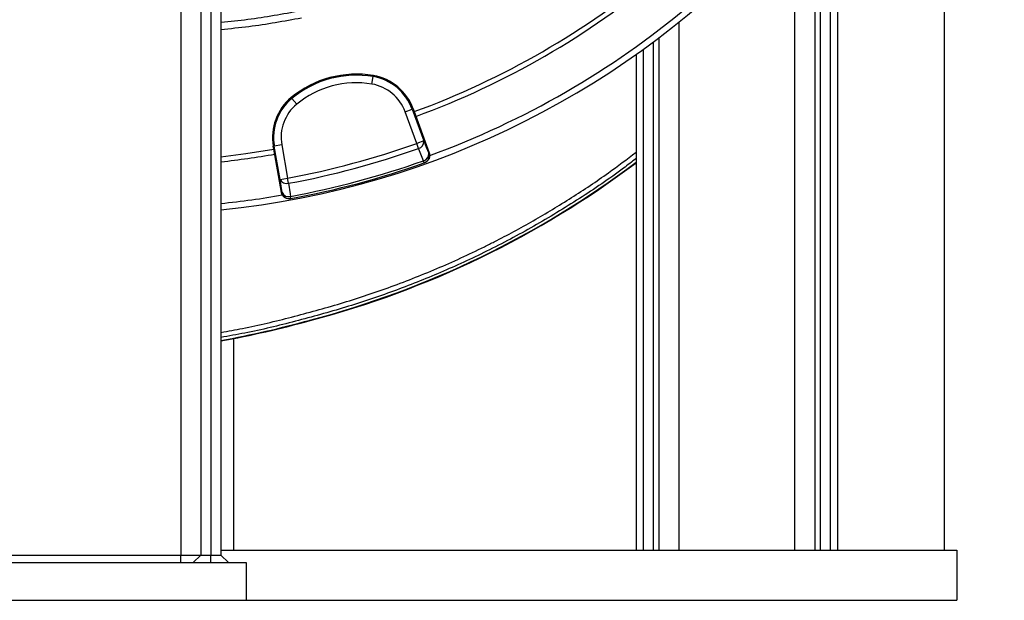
# Model space of a CAD drawing. Header units: millimetres. Extents: x 8 to 816, y 4 to 1104.
# Tile 6 of 16: x 415 to 806, y 4 to 235. Entities that reach past the tile are written whole.
import ezdxf

# ---------------------------------------------------------------- set-up
doc = ezdxf.new("R2010")
doc.units = ezdxf.units.MM

msp = doc.modelspace()

# ---------------------------------------------------------------- linework, layer by layer
at = {"color": 7, "linetype": 'Continuous', "lineweight": 25}
for p, q in [((478.87, 776.08), (478.87, 22.08)), ((486.87, 776.08), (486.87, 22.08)), ((490.87, 776.08), (490.87, 22.08)), ((494.87, 776.08), (494.87, 22.08)), ((782.37, 339), (782.37, 24.08)), ((730.87, 288.16), (730.87, 24.08)), ((733.05, 272.76), (733.05, 24.08)), ((737.04, 269.08), (737.04, 24.08)), ((739.87, 269.08), (739.87, 24.08)), ((668.87, 227.71), (668.87, 24.08)), ((659.87, 221.13), (659.87, 24.08)), ((554.86, 209.34), (555.36, 212.3)), ((555.43, 212.72), (555.36, 212.3)), ((522.78, 203.97), (523.05, 203.64)), ((524.96, 201.33), (523.05, 203.64)), ((568.06, 198.33), (570.88, 199.36)), ((572.66, 185.71), (568.06, 198.33)), ((571.28, 199.5), (570.88, 199.36)), ((570.88, 199.36), (575.48, 186.74)), ((571.28, 199.5), (571.68, 198.39)), ((571.68, 198.39), (577.67, 181.95)), ((515.67, 184.6), (516.08, 184.68)), ((515.87, 183.43), (515.67, 184.6)), ((519.03, 185.2), (516.08, 184.68)), ((518.41, 171.45), (516.08, 184.68)), ((519.03, 185.2), (521.37, 171.97)), ((575.48, 186.74), (572.66, 185.71)), ((573.37, 183.71), (572.66, 185.71)), ((518.91, 166.21), (515.87, 183.43)), ((577.44, 181.87), (577.67, 181.95)), ((575.63, 178.02), (575.33, 178.85)), ((575.63, 178.02), (575.85, 178.1)), ((518.41, 171.45), (521.37, 171.97)), ((521.75, 169.88), (521.37, 171.97)), ((518.91, 166.21), (519.14, 166.25)), ((522.64, 163.82), (522.48, 164.69)), ((522.41, 163.78), (522.64, 163.82)), ((530.26, 115.51), (530.3, 115.34)), ((499.87, 108.15), (499.87, 24.08)), ((494.87, 24.08), (787.37, 24.08)), ((787.37, 24.08), (787.37, 4.08)), ((410.87, 22.08), (478.87, 22.08)), ((478.87, 22.08), (486.87, 22.08)), ((478.87, 19.08), (478.87, 22.08)), ((483.87, 19.08), (486.87, 22.08)), ((486.87, 22.08), (490.87, 22.08)), ((490.87, 19.08), (490.87, 22.08)), ((490.87, 22.08), (494.87, 22.08)), ((497.87, 19.08), (494.87, 22.08)), ((384.87, 19.08), (504.87, 19.08)), ((504.87, 19.08), (504.87, 4.08)), ((384.87, 4.08), (504.87, 4.08)), ((504.87, 4.08), (787.37, 4.08))]:
    msp.add_line(p, q, dxfattribs=at)
at = {"color": 8, "linetype": 'Continuous', "lineweight": 25}
for p, q in [((722.87, 278.48), (722.87, 24.08)), ((676.87, 233.94), (676.87, 24.08)), ((662.69, 223.15), (662.69, 24.08)), ((666.68, 226.07), (666.68, 24.08))]:
    msp.add_line(p, q, dxfattribs=at)
at = {"color": 7, "linetype": 'Continuous', "lineweight": 25, "flags": 128}
for points in [[(575.48, 186.74), (576.48, 184.25), (577.44, 181.87)], [(494.87, 180.47), (504.75, 181.69), (515.87, 183.43)], [(575.33, 178.85), (573.74, 182.78), (573.37, 183.71)], [(519.14, 166.25), (518.79, 168.79), (518.41, 171.45)], [(521.75, 169.88), (522.34, 165.68), (522.48, 164.69)]]:
    msp.add_lwpolyline(points, dxfattribs=at)
at = {"color": 7, "linetype": 'Continuous', "lineweight": 25}
for centre, radius, start, end in [((459.87, 504.08), 346.5, 275.7973, 358.4289), ((459.87, 504.08), 325.5, 290.0922, 309.9078), ((459.87, 504.08), 327.5, 290.0916, 309.9084), ((459.87, 504.08), 344, 290.0634, 309.9405), ((548.64, 172.77), 40.52, 80.3486, 129.6514), ((548.64, 172.77), 40.1, 80.3486, 129.6514), ((551.99, 192.48), 20.1, 20, 80.3486), ((551.99, 192.48), 20.52, 20, 80.3486), ((548.64, 172.77), 37.1, 80.3486, 129.6514), ((551.99, 192.48), 17.1, 20, 80.3486), ((535.88, 188.17), 20.52, 129.6514, 190), ((535.88, 188.17), 20.1, 129.6514, 190), ((535.88, 188.17), 17.1, 129.6514, 190), ((459.87, 504.08), 337.76, 280.4915, 289.5085), ((572.73, 186.41), 2.77, 283.3358, 6.8973), ((459.87, 504.08), 327.5, 276.1349, 279.9084), ((459.87, 504.08), 339.88, 280.4915, 289.5085), ((574.69, 181.54), 2.77, 283.3559, 6.9028), ((574.62, 180.85), 3, 289.5643, 20.017), ((459.87, 504.08), 345.12, 280.4534, 289.5466), ((459.87, 504.08), 346, 280.4534, 289.5466), ((435.91, 475.58), 372.23, 284.682, 306.9883), ((435.91, 475.58), 372.4, 284.6822, 306.9681), ((520.96, 172.53), 2.77, 203.1027, 286.6642), ((459.87, 504.08), 344, 275.8396, 279.9368), ((521.69, 167.34), 2.77, 203.0972, 286.6441), ((522.1, 166.77), 3, 189.983, 280.4357), ((421.77, 506.77), 406.03, 280.372, 285.498), ((421.77, 506.77), 406.2, 280.3675, 285.4978)]:
    msp.add_arc(centre, radius, start, end, dxfattribs=at)
at = {"color": 8, "linetype": 'Continuous', "lineweight": 25}
for points, knots in [([(494.87, 233.96), (498.45, 234.31), (509, 235.35), (519.43, 237.26), (526.32, 238.52)], [0, 0, 0, 0, 0.339682, 1, 1, 1, 1]), ([(526.89, 235.58), (519.94, 234.31), (509.32, 232.36), (498.58, 231.31), (494.87, 230.95)], [0, 0, 0, 0, 0.654006, 1, 1, 1, 1]), ([(494.87, 110.63), (497.73, 111.13), (507.18, 112.77), (523.02, 116.65), (542.34, 121.92), (561.62, 128.28), (580.72, 135.79), (594.68, 142.21), (607.45, 148.62), (619.11, 154.91), (634.24, 164.08), (647.88, 173.15), (656.23, 179.47), (659.87, 182.22)], [0, 0, 0, 0, 0.048065, 0.158358, 0.269236, 0.378853, 0.493546, 0.608239, 0.632489, 0.729517, 0.827049, 0.924693, 1, 1, 1, 1]), ([(659.87, 179.76), (658.2, 178.46), (650.96, 172.79), (637.43, 163.72), (619.31, 152.65), (600.86, 142.87), (582.22, 134.28), (563.48, 126.84), (544.2, 120.4), (524.48, 114.91), (507.97, 110.9), (498.03, 109.17), (494.87, 108.61)], [0, 0, 0, 0, 0.035034, 0.152013, 0.269087, 0.386065, 0.497138, 0.608294, 0.719368, 0.833098, 0.94688, 1, 1, 1, 1])]:
    msp.add_open_spline(points, degree=3, knots=knots, dxfattribs=at)
at = {"color": 7, "linetype": 'Continuous', "lineweight": 25}
for points in [[(577.67, 181.95), (577.74, 181.77), (577.78, 181.57), (577.84, 181.19), (577.85, 180.99), (577.84, 180.59), (577.81, 180.4), (577.71, 180.02), (577.65, 179.83), (577.48, 179.47), (577.38, 179.3), (577.14, 178.98), (577.01, 178.84), (576.72, 178.57), (576.56, 178.45), (576.22, 178.25), (576.04, 178.17), (575.85, 178.1)], [(522.41, 163.78), (522.21, 163.74), (522.02, 163.73), (521.62, 163.73), (521.42, 163.76), (521.04, 163.84), (520.85, 163.9), (520.49, 164.06), (520.32, 164.15), (519.99, 164.38), (519.84, 164.5), (519.57, 164.79), (519.44, 164.95), (519.23, 165.28), (519.14, 165.45), (519, 165.82), (518.94, 166.01), (518.91, 166.21)]]:
    msp.add_open_spline(points, degree=3, knots=[0, 0, 0, 0, 0.125, 0.125, 0.25, 0.25, 0.375, 0.375, 0.5, 0.5, 0.625, 0.625, 0.75, 0.75, 0.875, 0.875, 1, 1, 1, 1], dxfattribs=at)

doc.saveas('drawing.dxf')
